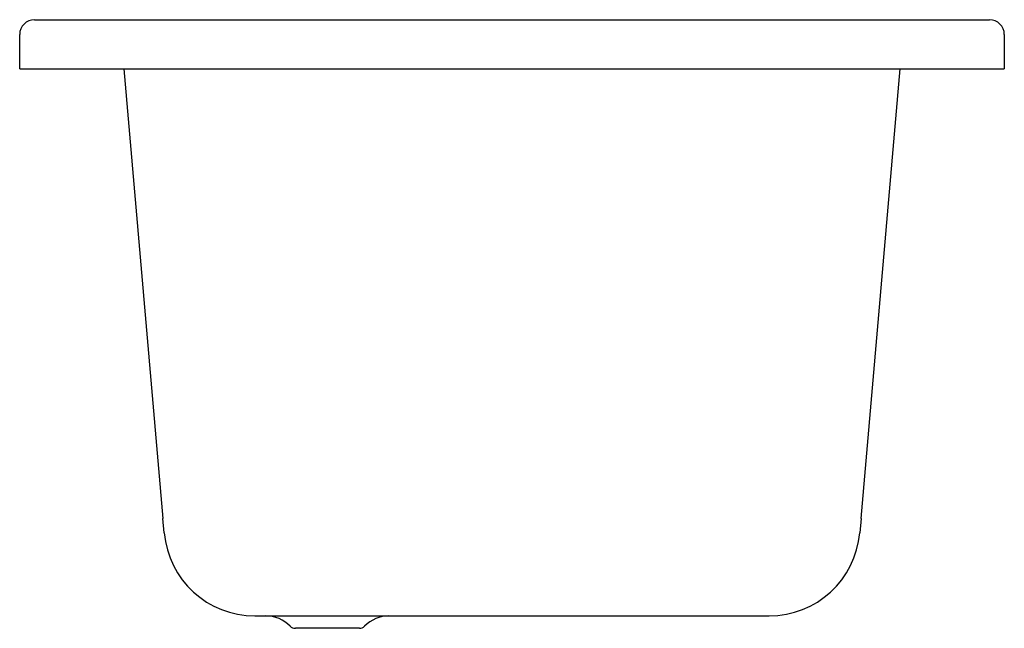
# Model space of a CAD drawing. Header units: millimetres. Extents: x -0.4 to 0.4, y -0.454 to 0.04.
import ezdxf

# ---------------------------------------------------------------- set-up
doc = ezdxf.new("R2010")
doc.units = ezdxf.units.MM
doc.layers.add('BLOCKS', color=3, linetype='Continuous')

msp = doc.modelspace()

# ---------------------------------------------------------------- linework, layer by layer
at = {"layer": 'BLOCKS'}
for p, q in [((-0.388, 0.04), (0.388, 0.04)), ((-0.4, 0), (-0.4, 0.028)), ((0.4, 0.028), (0.4, 0)), ((-0.4, 0), (0.31552, 0)), ((-0.31552, 0), (-0.28359, -0.3649)), ((0.28359, -0.3649), (0.31552, 0)), ((0.31552, 0), (0.4, 0)), ((-0.28258, -0.37645), (-0.28359, -0.3649)), ((0.28359, -0.3649), (0.28258, -0.37645)), ((-0.20886, -0.444), (0.20886, -0.444)), ((-0.124, -0.454), (-0.176, -0.454))]:
    msp.add_line(p, q, dxfattribs=at)
for centre, radius, start, end in [((-0.388, 0.028), 0.012, 90, 180), ((0.388, 0.028), 0.012, 0, 90), ((-0.20886, -0.37), 0.074, 185, 270), ((0.20886, -0.37), 0.074, 270, 355), ((-0.2, -0.4718), 0.0278, 44.76027, 90), ((-0.1, -0.4718), 0.0278, 90, 135.23973), ((-0.176, -0.448), 0.006, 224.76027, 270), ((-0.124, -0.448), 0.006, 270, 315.23973)]:
    msp.add_arc(centre, radius, start, end, dxfattribs=at)

doc.saveas('drawing.dxf')
